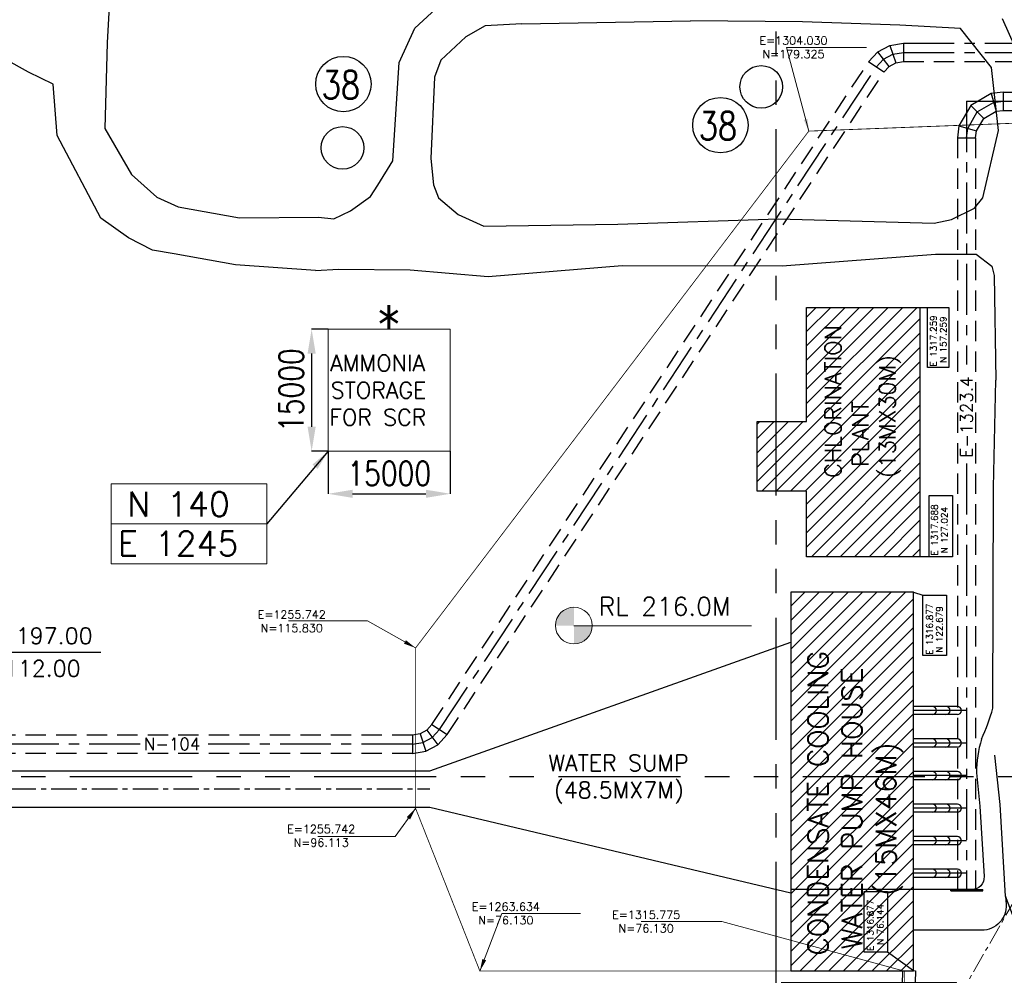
# Model space of a CAD drawing. Header units: inches. Extents: x -4968858 to -265257, y -220693 to 1871410.
# Tile 69 of 225: x -2099326 to -1978399, y 1020451 to 1137859. Entities that reach past the tile are written whole.
import ezdxf
from ezdxf.enums import TextEntityAlignment as Align

# ---------------------------------------------------------------- set-up
doc = ezdxf.new("R2010")
doc.units = ezdxf.units.IN
doc.header["$MEASUREMENT"] = 0
doc.header["$PDSIZE"] = 0.25
for name, pattern in [('CENTER', [2, 1.25, -0.25, 0.25, -0.25]), ('CONTINOUS', [0]), ('HIDDEN', [0.375, 0.25, -0.125]), ('PHANTOM', [2.5, 1.25, -0.25, 0.25, -0.25, 0.25, -0.25])]:
    doc.linetypes.add(name, pattern=pattern)
for name, color, linetype, lineweight in [('01_Dimension', 12, 'Continuous', 13), ('01_Pipe Support', 31, 'Continuous', 13), ('New pipe', 11, 'Continuous', 50), ('P', 250, 'Continuous', 100)]:
    doc.layers.add(name, color=color, linetype=linetype, lineweight=lineweight)
for name, color, linetype in [('building', 7, 'Continuous'), ('Existing Units', 253, 'Continuous'), ('grid-20m', 53, 'Continuous'), ('PR cols', 7, 'Continuous'), ('text', 7, 'Continuous'), ('UNDER GROUND CABLE LINE', 183, 'Continuous')]:
    doc.layers.add(name, color=color, linetype=linetype)
doc.styles.add('ROMANC', font='romanc')
doc.styles.add('ROMAND', font='romans.shx', dxfattribs={"height": 250})
doc.styles.add('ROMANS', font='romans.shx', dxfattribs={"width": 0.8})
doc.styles.add('RS', font='romans.shx')
doc.styles.get("Standard").update_dxf_attribs({"font": 'romans.shx', "height": 1000})
doc.dimstyles.get("Standard").update_dxf_attribs({"dimtxt": 0.18, "dimasz": 0.18, "dimexe": 0.18, "dimexo": 0.0625, "dimgap": 0.09, "dimtad": 0, "dimtih": 1, "dimtoh": 1, "dimdec": 4, "dimzin": 0, "dimdsep": 46, "dimtxsty": 'Standard', "dimcen": 0.09, "dimadec": 0, "dimazin": 0, "dimtfac": 1, "dimtdec": 4, "dimtofl": 0, "dimtmove": 0, "dimatfit": 3, "dimfxl": 0, "dimtolj": 1, "dimtzin": 0, "dimarcsym": 0})
pattern_1 = [(45, (-3306442.1, 944843.6), (-883.8835, 883.8835), [])]
pattern_2 = [(45, (-1340500, -164038), (-1767.767, 1767.767), [])]

# ---------------------------------------------------------------- blocks, each defined once
blk = doc.blocks.new('A$C4D8A3F78')
at = {"layer": 'UNDER GROUND CABLE LINE'}
for points in [[(44892, 117494, 219123), (44336, 124232, 219164), (43881, 146843, 219014), (24631, 148201, 218380), (14860, 148963, 218354), (14974, 151410, 218348), (15099, 155819, 218225), (15600, 176144, 217988)], [(17125, 176144, 217948), (16424, 151386, 218355), (16439, 150266, 218321), (24370, 149760, 218401), (42047, 148587, 218614), (45385, 148263, 219067), (45832, 124414, 219179), (46387, 117425, 219102)]]:
    blk.add_polyline3d(points, dxfattribs=at)
blk = doc.blocks.new('*D100')
at = {"color": 4, "linetype": 'ByBlock', "lineweight": -2}
for p, q in [((-2061442, 1099844), (-2063472, 1099844)), ((-2063472, 1096844), (-2063472, 1087844)), ((-2061442, 1084844), (-2063472, 1084844))]:
    blk.add_line(p, q, dxfattribs=at)
at = {"color": 4, "linetype": 'CONTINOUS', "lineweight": 15}
for points in [[(-2063972, 1096844), (-2062972, 1096844), (-2063472, 1099844)], [(-2063972, 1087844), (-2062972, 1087844), (-2063472, 1084844)]]:
    blk.add_solid(points, dxfattribs=at)
at = {"layer": 'Defpoints', "color": 0, "linetype": 'CONTINOUS', "lineweight": 15}
for p in [(-2061442, 1099844), (-2063472, 1084844), (-2061442, 1084844)]:
    blk.add_point(p, dxfattribs=at)
at = {"color": 2, "linetype": 'CONTINOUS', "lineweight": 15, "insert": (-2065972, 1092344), "char_height": 3000, "attachment_point": 5, "rotation": 90, "style": 'ROMANS'}
blk.add_mtext('\\A1;15000', dxfattribs=at)
blk = doc.blocks.new('*D101')
at = {"color": 4, "linetype": 'ByBlock', "lineweight": -2}
for p, q in [((-2061442, 1084844), (-2061442, 1079610)), ((-2046442, 1084844), (-2046442, 1079610)), ((-2058442, 1079610), (-2049442, 1079610))]:
    blk.add_line(p, q, dxfattribs=at)
at = {"color": 4, "linetype": 'CONTINOUS', "lineweight": 15}
for points in [[(-2058442, 1080110), (-2058442, 1079110), (-2061442, 1079610)], [(-2049442, 1080110), (-2049442, 1079110), (-2046442, 1079610)]]:
    blk.add_solid(points, dxfattribs=at)
at = {"layer": 'Defpoints', "color": 0, "linetype": 'CONTINOUS', "lineweight": 15}
for p in [(-2061442, 1084844), (-2046442, 1084844), (-2046442, 1079610)]:
    blk.add_point(p, dxfattribs=at)
at = {"color": 2, "linetype": 'CONTINOUS', "lineweight": 15, "insert": (-2053942, 1082110), "char_height": 3000, "attachment_point": 5, "style": 'ROMANS'}
blk.add_mtext('\\A1;15000', dxfattribs=at)
blk = doc.blocks.new('A$C412216A9')
at = {"layer": 'Existing Units'}
for points in [[(24610, 200469), (25052, 196402), (25561, 187732, -0.4315056), (24064, 186144), (16877, 186144)], [(28207, 185327), (28266, 184320, -0.4315056), (25271, 181144), (16877, 181144)]]:
    blk.add_lwpolyline(points, format="xyb", dxfattribs=at)
for points in [[(-82628, 335247, 0), (-82127, 321730, 0), (-81619, 299842, 0), (-82122, 290180, 0), (-82410, 279665, 0), (-79162, 273985, 0), (-76027, 271221, 0), (-73438, 270026, 0), (-65878, 268681, 0), (-56182, 268742, 0), (-54287, 268541, 0), (-52254, 269535, 0), (-49785, 271283, 0), (-48886, 272674, 0), (-47054, 275680, 0), (-46273, 287749, 0), (-44354, 291959, 0), (-41271, 294809, 0), (-36869, 295978, 0), (-31473, 296411, 0), (-11120, 296678, 0), (3756, 296815, 0), (15716, 296428, 0), (22000, 296293, 0)], [(-42065, 272735, 0), (-41436, 271128, 0), (-39039, 269092, 0), (-35884, 267636, 0), (-19431, 267881, 0), (275, 268538, 0), (19444, 268004, 0), (21555, 268456, 0), (24379, 269876, 0), (25391, 271139, 0), (27315, 279389, 0), (26461, 287139, 0), (22662, 291928, 0), (15215, 292357, 0), (3255, 292744, 0), (-10515, 292883, 0)], [(-31228, 292519, 0), (-10515, 292883, 0)], [(27798, 293148, 0), (30014, 288139, 0), (31000, 279177, 0), (31415, 267680, 0), (31393, 261809, 0), (31555, 248904, 0), (31998, 235639, 0), (31862, 205775, 0), (32783, 197304, 0), (35175, 186705, 0), (37784, 176334, 0), (40063, 170029, 0), (41172, 164673, 0), (43727, 163686, 0), (47380, 164944, 0), (47520, 169007, 0), (47713, 203343, 0), (47587, 228938, 0), (47405, 248582, 0), (47502, 257421, 0)], [(-31228, 292519, 0), (-35727, 292249, 0), (-38076, 290905, 0), (-41159, 288055, 0), (-41938, 285966, 0), (-42376, 275968, 0)], [(-56559, 262221, 0), (-66363, 262886, 0), (-73923, 264231, 0), (-76570, 264718, 0), (-79528, 266234, 0), (-82916, 268639, 0), (-88278, 278784, 0), (-88768, 285075, 0), (-91786, 286549, 0), (-94662, 288148, 0), (-114864, 289522, 0), (-118760, 290013, 0), (-140385, 289669, 0), (-162937, 289668, 0), (-178098, 289725, 0), (-206438, 289495, 0), (-222237, 289295, 0), (-243671, 289822, 0)], [(-42376, 275968, 0), (-42065, 272735, 0)], [(-56559, 262221, 0), (-53738, 262380, 0), (-44928, 262298, 0), (-35335, 261475, 0), (-18882, 262821, 0), (764, 262766, 0), (19609, 264203, 0), (24591, 264210, 0), (26511, 262722, 0), (26808, 261590, 0), (27012, 248717, 0)], [(26633, 208446, 0), (26708, 235538, 0), (27012, 248717, 0)], [(26633, 208446, 215882), (26708, 235538, 215836), (27012, 248717, 215892)], [(37395, 160214, 218364), (36042, 166283, 218343), (34532, 168409, 218192), (32253, 174714, 217821), (28207, 185327, 217072), (27544, 196610, 216239), (26889, 202639, 215989)]]:
    blk.add_polyline3d(points, dxfattribs=at)
for centre, radius, start, end in [((4765, 214227), 22619, 334.91743, 345.19089), ((38522, 200464), 13912, 162.54109, 179.98307)]:
    blk.add_arc(centre, radius, start, end, dxfattribs=at)
blk = doc.blocks.new('FSF')
at = {"layer": '01_Pipe Support'}
h = blk.add_hatch(dxfattribs=at)
h.set_pattern_fill('ANSI31', color=256, scale=20000)
h.set_pattern_definition(pattern_2)
edge = h.paths.add_edge_path()
edge.add_line((0, 0), (0, -3600))
edge.add_line((39000, 4), (39000, -3600))
edge.add_line((39000, -3600), (0, -3600))
edge.add_line((39000, 0), (0, 0))
edge.add_line((7192, -826), (9110, -4148))
h = blk.add_hatch(dxfattribs=at)
h.set_pattern_fill('ANSI31', color=256, scale=20000)
h.set_pattern_definition(pattern_2)
h.paths.add_polyline_path([(0, -76400), (0, -79600), (22500, -79600), (22500, -76400)])
for p, q in [((39000, 0), (0, 0)), ((0, 0), (0, -3600)), ((39000, 4, 0), (39000, -3600, -1)), ((39000, -3600), (0, -3600)), ((0, -76400), (22500, -76400)), ((0, -76400), (0, -79600)), ((22500, -79600), (22500, -76400)), ((0, -79600), (22500, -79600)), ((-39850, -89302), (-35000, -89302)), ((-35000, -95152, 0), (-35000, -89302)), ((-35000, -89302), (-18320, -89302, 0)), ((-18320, -89302), (-18320, -95152)), ((-40259, -92152), (-35000, -92152, 0)), ((-18320, -95152), (-35000, -95152)), ((-57210, -119938), (-54160, -119938))]:
    blk.add_line(p, q, dxfattribs=at)
blk = doc.blocks.new('PR')
at = {"layer": 'PR cols', "color": 2, "linetype": 'CENTER', "lineweight": 15, "ltscale": 2000}
blk.add_line((335500, 95538), (323680, 75065), dxfattribs=at)
blk = doc.blocks.new('600NB Pipe')
at = {"layer": 'New pipe', "color": 3, "linetype": 'HIDDEN', "ltscale": 10000, "const_width": 100}
for points in [[(1304030, 179325), (1334889, 180510)], [(1255742, 115830), (1304030, 179325)], [(1255742, 96113), (1255742, 115830)], [(1263634, 76130), (1255742, 96113)], [(1315775, 76130), (1263634, 76130)], [(1315775, 2738), (1315775, 76130)]]:
    blk.add_lwpolyline(points, dxfattribs=at)
at = {"color": 6, "char_height": 1000, "attachment_point": 5}
for s, insert in [('\\A1;E=1304.030\\PN=179.325', (1302149, 189618)), ('\\A1;E=1255.742\\PN=115.830', (1240526, 119094)), ('\\A1;E=1255.742\\PN=96.113', (1244147, 92745)), ('\\A1;E=1263.634\\PN=76.130', (1266827, 83206)), ('\\A1;E=1315.775\\PN=76.130', (1284057, 82207))]:
    blk.add_mtext(s, dxfattribs=dict(at, insert=insert))
for points, override in [([(1304030, 179325), (1301276, 189587), (1311138, 189587)], {"dimasz": 1500, "dimgap": 0.2, "dimtad": 0}), ([(1255742, 115830), (1249832, 119147), (1240137, 119147)], {"dimasz": 1500, "dimgap": 0.2, "dimtad": 0}), ([(1255742, 96113), (1253241, 92664), (1243733, 92664)], {"dimasz": 1500, "dimgap": 0.2, "dimtad": 0}), ([(1263634, 76130), (1266344, 83206), (1275985, 83206)], {"dimasz": 1500, "dimgap": 0.2, "dimtad": 0}), ([(1315775, 76130), (1293335, 82207), (1283424, 82207)], {"dimgap": 0.2, "dimtad": 0})]:
    blk.add_leader(points, dimstyle='Standard', override=override)

msp = doc.modelspace()

# ---------------------------------------------------------------- hatches: boundary and pattern name
at = {"lineweight": 15}
h = msp.add_hatch(color=7, dxfattribs=at)
h.paths.add_polyline_path([(-2031264.2, 1063420.4), (-2031264.2, 1065670.4, 0.41421356), (-2033514.2, 1063420.4)])
h.paths.add_polyline_path([(-2031264.2, 1063420.4), (-2031264.2, 1061170.4, 0.41421356), (-2029014.2, 1063420.4)])
at = {"layer": 'building', "ltscale": 0.15}
h = msp.add_hatch(dxfattribs=at)
h.set_pattern_fill('ANSI31', color=8, scale=10000, style=0)
h.set_pattern_definition(pattern_1)
h.paths.add_polyline_path([(-2002689.5, 1079917.9), (-2008757, 1079917.9), (-2008757, 1088512.5), (-2002689.5, 1088512.5), (-2002685.1, 1102516.6), (-1988753.8, 1102516.6), (-1988753.8, 1071868.3), (-2002685.1, 1071868.3)])
h.paths.add_polyline_path([(-1990217.1, 1077179.1), (-1990217.1, 1098369.6), (-2000931.4, 1098369.6), (-2000931.4, 1077179.1)], flags=24)
h = msp.add_hatch(dxfattribs=at)
h.set_pattern_fill('ANSI31', color=8, scale=10000, style=0)
h.set_pattern_definition(pattern_1)
h.paths.add_polyline_path([(-1989565.1, 1067522.6), (-2004611.4, 1067522.6), (-2004611.4, 1020987.9), (-1989565.1, 1020987.9)])
h.paths.add_polyline_path([(-1991412.5, 1022754.4), (-1991412.5, 1065433), (-2003138.7, 1065433), (-2003138.7, 1022754.4)], flags=24)

# ---------------------------------------------------------------- linework, layer by layer
at = {"color": 8, "linetype": 'CENTER', "ltscale": 5000}
for p, q in [((-1993915.9, 1133902.8), (-1992455.9, 1134689.4)), ((-1992455.9, 1134689.4), (-1990787.3, 1134968.6)), ((-1992455.9, 1134689.4), (-1991723.3, 1132561.9)), ((-1990787.3, 1134968.6), (-1793177.1, 1134968.6)), ((-1990787.3, 1134968.6), (-1990787.3, 1132718.6)), ((-1995067, 1132663.1), (-1993915.9, 1133902.8)), ((-1992542.4, 1132120.7), (-1993915.9, 1133902.8)), ((-1993229.1, 1133011.8), (-1992089.6, 1133625.6)), ((-1992089.6, 1133625.6), (-1990787.3, 1133843.6)), ((-1990787.3, 1133843.6), (-1823986.4, 1133843.6)), ((-2047756.6, 1050642.9), (-1994127.6, 1132044.2)), ((-1993188.1, 1131425.3), (-1995067, 1132663.1)), ((-1994127.6, 1132044.2), (-1993229.1, 1133011.8)), ((-1993188.1, 1131425.3), (-1992542.4, 1132120.7)), ((-1992542.4, 1132120.7), (-1991723.3, 1132561.9)), ((-1991723.3, 1132561.9), (-1990787.3, 1132718.6)), ((-1979998, 1128776.9), (-1982519.6, 1127321)), ((-1978542.1, 1128968.6), (-1979998, 1128776.9)), ((-1979998, 1128776.9), (-1979415.6, 1126603.6)), ((-1978542.1, 1128968.6), (-1978542.1, 1126718.6)), ((-1982519.6, 1127321), (-1983975.4, 1124799.4)), ((-1983042.1, 1127843.6), (-1983042.1, 1095504.3)), ((-1983042.1, 1127843.6), (-1823986.4, 1127843.6)), ((-1981724.1, 1126525.6), (-1979706.8, 1127690.2)), ((-1979706.8, 1127690.2), (-1978542.1, 1127843.6)), ((-1982888.8, 1124508.3), (-1981724.1, 1126525.6)), ((-1979415.6, 1126603.6), (-1978542.1, 1126718.6)), ((-1983975.4, 1124799.4), (-1984167.1, 1123343.6)), ((-1983975.4, 1124799.4), (-1981802.1, 1124217.1)), ((-1983042.1, 1123343.6), (-1982888.8, 1124508.3)), ((-1981917.1, 1123343.6), (-1981802.1, 1124217.1)), ((-1984167.1, 1123343.6), (-1981917.1, 1123343.6)), ((-1983042.1, 1083327.9), (-1983042.1, 1030987.9)), ((-2084538, 1048843.6), (-2250101.9, 1048843.6)), ((-2051096.9, 1048843.6), (-2076195.7, 1048843.6))]:
    msp.add_line(p, q, dxfattribs=at)
at = {"color": 8, "linetype": 'HIDDEN', "ltscale": 10000}
for p, q in [((-2048696.1, 1051261.9), (-1995067, 1132663.1)), ((-1990787.3, 1132718.6), (-1793177.1, 1132718.6)), ((-2046817.2, 1050024), (-1993188.1, 1131425.3)), ((-1978542.1, 1128968.6), (-1793177.1, 1128968.6)), ((-1982519.6, 1127321), (-1980928.6, 1125730.1)), ((-1980928.6, 1125730.1), (-1979415.6, 1126603.6)), ((-1978542.1, 1126718.6), (-1793177.1, 1126718.6)), ((-1981802.1, 1124217.1), (-1980928.6, 1125730.1)), ((-1984167.1, 1123343.6), (-1984167.1, 1030987.9)), ((-1981917.1, 1123343.6), (-1981917.1, 1030987.9)), ((-2048696.1, 1051261.9), (-2049341.8, 1050566.4)), ((-2048696.1, 1051261.9), (-2046817.2, 1050024)), ((-2051096.9, 1049968.6), (-2250101.9, 1049968.6)), ((-2050160.9, 1050125.2), (-2051096.9, 1049968.6)), ((-2051096.9, 1049968.6), (-2051096.9, 1047718.6)), ((-2049341.8, 1050566.4), (-2050160.9, 1050125.2)), ((-2050160.9, 1050125.2), (-2049428.4, 1047997.8)), ((-2049794.6, 1049061.5), (-2048655.1, 1049675.4)), ((-2049341.8, 1050566.4), (-2047968.3, 1048784.3)), ((-2048655.1, 1049675.4), (-2047756.6, 1050642.9)), ((-2047968.3, 1048784.3), (-2046817.2, 1050024)), ((-2051096.9, 1048843.6), (-2049794.6, 1049061.5)), ((-2049428.4, 1047997.8), (-2047968.3, 1048784.3)), ((-2051096.9, 1047718.6), (-2250101.9, 1047718.6)), ((-2051096.9, 1047718.6), (-2049428.4, 1047997.8))]:
    msp.add_line(p, q, dxfattribs=at)
at = {"color": 8, "ltscale": 0.15}
for p, q in [((-1988753.8, 1102516.6), (-1985216, 1102516.6)), ((-1984759.8, 1071868.3), (-1988753.8, 1071868.3)), ((-1989565.1, 1067522.6), (-1988390.5, 1067140.2)), ((-2048942.1, 1045593.6), (-2004611.4, 1061386.5)), ((-1984167.1, 1053495.9), (-1989565.1, 1053495.9)), ((-1983042.1, 1052987.9), (-1989565.1, 1052987.9)), ((-1984167.1, 1052479.9), (-1989565.1, 1052479.9)), ((-1984167.1, 1049495.9), (-1989565.1, 1049495.9)), ((-1983042.1, 1048987.9), (-1989565.1, 1048987.9)), ((-1984167.1, 1048479.9), (-1989565.1, 1048479.9)), ((-1984167.1, 1045495.9), (-1989565.1, 1045495.9)), ((-1983042.1, 1044987.9), (-1989565.1, 1044987.9)), ((-1984167.1, 1044479.9), (-1989565.1, 1044479.9)), ((-1984167.1, 1041495.9), (-1989565.1, 1041495.9)), ((-2230322.1, 1041093.6), (-2048942.1, 1041093.6)), ((-2048942.1, 1041093.6), (-2004611.4, 1030596.8)), ((-1983042.1, 1040987.9), (-1989565.1, 1040987.9)), ((-1984167.1, 1040479.9), (-1989565.1, 1040479.9)), ((-1984167.1, 1037495.9), (-1989565.1, 1037495.9)), ((-1983042.1, 1036987.9), (-1989565.1, 1036987.9)), ((-1984167.1, 1036479.9), (-1989565.1, 1036479.9)), ((-1984167.1, 1033495.9), (-1989565.1, 1033495.9)), ((-1983042.1, 1032987.9), (-1989565.1, 1032987.9)), ((-1984167.1, 1032479.9), (-1989565.1, 1032479.9)), ((-1989565.1, 1030987.9), (-2004611.4, 1030987.9)), ((-1984983.7, 1030987.9), (-1981054.4, 1030987.9)), ((-1984983.7, 1030818.8), (-1984983.7, 1030987.9)), ((-1984983.7, 1030818.8), (-1981054.4, 1030818.8)), ((-1981054.4, 1030818.8), (-1981054.4, 1030987.9)), ((-1989565.1, 1020987.9), (-1992742.2, 1023284.2))]:
    msp.add_line(p, q, dxfattribs=at)
at = {"color": 2, "linetype": 'CONTINOUS', "lineweight": 15}
msp.add_line((-2088097.1, 1075927.9, 287806.7), (-2068972.9, 1075927.9, 287806.7), dxfattribs=at)
at = {"color": 7, "lineweight": 15}
msp.add_line((-2031264.2, 1063404), (-2009458.3, 1063404), dxfattribs=at)
at = {"color": 8, "linetype": 'CENTER', "ltscale": 2500}
msp.add_line((-2230450.8, 1043343.6), (-2048942.1, 1043343.6), dxfattribs=at)
at = {"linetype": 'CONTINOUS', "lineweight": 15}
msp.add_line((-1989565.1, 1020987.9), (-1989316.7, 1020987.9), dxfattribs=at)
at = {"color": 8, "ltscale": 0.15}
for points in [[(-2002685.1, 1102516.6), (-1988753.8, 1102516.6), (-1988753.8, 1071868.3), (-2002685.1, 1071868.3), (-2002689.5, 1079917.9)], [(-2002689.5, 1088512.5), (-2002685.1, 1102516.6)], [(-1985216, 1102516.6), (-1985216, 1095140.8), (-1987839.7, 1095140.8), (-1987839.7, 1102516.6)], [(-2002689.5, 1079917.9), (-2008757, 1079917.9), (-2008757, 1088512.5), (-2002689.5, 1088512.5)], [(-1987645.6, 1071868.3), (-1987645.6, 1079380.7), (-1984759.8, 1079380.7), (-1984759.8, 1071868.3)]]:
    msp.add_lwpolyline(points, dxfattribs=at)
at = {"color": 2, "linetype": 'CONTINOUS', "lineweight": 15}
msp.add_lwpolyline([(-2088097.1, 1080848.6), (-2068972.9, 1080848.6), (-2068972.9, 1071007.1), (-2088097.1, 1071007.1)], close=True, dxfattribs=at)
at = {"color": 8, "ltscale": 0.15}
for points in [[(-1989565.1, 1067522.6), (-2004611.4, 1067522.6), (-2004611.4, 1020987.9), (-1989565.1, 1020987.9)], [(-1988390.5, 1059730.7), (-1988390.5, 1067140.2), (-1985504.7, 1067140.2), (-1985504.7, 1059730.7)], [(-1995628, 1023284.2), (-1995628, 1030739.9), (-1992742.2, 1030739.9), (-1992742.2, 1023284.2)]]:
    msp.add_lwpolyline(points, close=True, dxfattribs=at)
at = {"lineweight": 25, "ltscale": 0.03}
for centre in [(-2059572.3, 1129948), (-2013264.9, 1124900.1)]:
    msp.add_circle(centre, 3402.1, dxfattribs=at)
at = {"color": 1, "ltscale": 0.15}
for centre in [(-2008246.4, 1129605.4), (-2059683, 1122109.4)]:
    msp.add_circle(centre, 2616.5, dxfattribs=at)
at = {"color": 7, "lineweight": 15}
msp.add_circle((-2031264.2, 1063420.4), 2250, dxfattribs=at)
at = {"color": 8, "ltscale": 0.15}
for centre in [(-1987234.5, 1052987.9), (-1985569.8, 1052987.9), (-1984167.1, 1052987.9), (-1987234.5, 1048987.9), (-1985569.8, 1048987.9), (-1984167.1, 1048987.9), (-1987234.5, 1044987.9), (-1985569.8, 1044987.9), (-1984167.1, 1044987.9), (-1987234.5, 1040987.9), (-1985569.8, 1040987.9), (-1984167.1, 1040987.9), (-1987234.5, 1036987.9), (-1985569.8, 1036987.9), (-1984167.1, 1036987.9), (-1987234.5, 1032987.9), (-1985569.8, 1032987.9), (-1984167.1, 1032987.9)]:
    msp.add_arc(centre, 508, 270, 90, dxfattribs=at)
at = {"layer": 'building', "color": 8, "ltscale": 0.15}
for p, q in [((-2105379.5, 1060160.2), (-2089379.5, 1060160.2)), ((-2113479.5, 1045593.6), (-2048942.1, 1045593.6))]:
    msp.add_line(p, q, dxfattribs=at)
at = {"layer": 'grid-20m', "linetype": 'PHANTOM', "ltscale": 12000}
for p, q in [((-2006442.1, 1754389.9), (-2006442.1, 635870.7)), ((-488163.4, 1044843.6), (-2426613.7, 1044843.6))]:
    msp.add_line(p, q, dxfattribs=at)
at = {"layer": 'P', "color": 1, "linetype": 'Continuous', "lineweight": 15}
msp.add_lwpolyline([(-2061442.1, 1099843.6), (-2046442.1, 1099843.6), (-2046442.1, 1084843.6), (-2061442.1, 1084843.6)], close=True, dxfattribs=at)

# ---------------------------------------------------------------- block references
at = {"linetype": 'CONTINOUS', "lineweight": 15}
for name, p in [('A$C412216A9', (-2006442.1, 844843.6)), ('PR', (-2306442.1, 944843.6)), ('600NB Pipe', (-3306442.1, 944843.6)), ('A$C4D8A3F78', (-2006442.1, 844843.6))]:
    msp.add_blockref(name, p, dxfattribs=at)
at = {"layer": '01_Dimension'}
msp.add_blockref('FSF', (-1965942.1, 1108881.6), dxfattribs=at)

# ---------------------------------------------------------------- texts
at = {"lineweight": 25, "ltscale": 0.03, "style": 'ROMAND', "width": 0.8}
for p in [(-2062226.2, 1128142.1), (-2015919, 1123116.5)]:
    msp.add_text('38', height=3420.25, dxfattribs=at).set_placement(p)
at = {"color": 8, "ltscale": 0.15, "style": 'RS'}
for s, p in [('E 1317.259', (-1986708.3, 1095255.8)), ('N 157.259', (-1985495.9, 1095690.6)), ('E 1317.688', (-1986580.4, 1072029.1)), ('N 127.024', (-1985368, 1072282.7)), ('E 1316.877', (-1987184.8, 1059833.8)), ('N 122.679', (-1985972.5, 1060087.4)), ('E 1316.877', (-1994451.4, 1023465.7)), ('N 76.144', (-1993239.1, 1024201.4))]:
    msp.add_text(s, height=792.25, rotation=90, dxfattribs=at).set_placement(p)
at = {"color": 8, "style": 'RS'}
msp.add_text('E-1323.4', height=1500, rotation=90, dxfattribs=at).set_placement((-1982286.7, 1084059.6))
at = {"color": 7, "lineweight": 15, "style": 'RS'}
msp.add_text('RL 216.0M', height=2250, dxfattribs=at).set_placement((-2028196.2, 1064649.6, 402.9))
at = {"color": 8, "style": 'RS'}
msp.add_text('N-104', height=1500, dxfattribs=at).set_placement((-2084091, 1048127.7))
at = {"color": 8, "linetype": 'CONTINOUS', "lineweight": 15, "attachment_point": 1, "rotation": 90, "style": 'RS'}
for s, insert, char_height, width in [('CHLORINATION \\P{\\W0.98391; }PLANT \\P(13MX30M)', (-2000431.4, 1081568.5, 786991.5), 2000, 12411.833), ('{\\W0.624708; }CONDENSATE COOLING \\P{\\W1.07708; }WATER PUMP HOUSE \\P{\\W4.91042; }(15MX46M)', (-2002513.7, 1021817.7, 1049322), 2500, 44552.115)]:
    msp.add_mtext(s, dxfattribs=dict(at, insert=insert, char_height=char_height, width=width))
at = {"linetype": 'CONTINOUS', "lineweight": 15, "insert": (-2062923.8, 1096669.4, 891923.7), "char_height": 2000, "width": 17820.615, "attachment_point": 1}
msp.add_mtext('{\\W1.26467; }AMMONIA \\P{\\W1.31229; }STORAGE \\P{\\W1.19324; }FOR SCR', dxfattribs=at)
at = {"color": 8, "linetype": 'CONTINOUS', "lineweight": 15, "insert": (-2034798.8, 1047551.6, 1049322), "char_height": 2000, "width": 20148.235, "attachment_point": 1, "style": 'RS'}
msp.add_mtext('{\\W0.251344; }WATER SUMP \\P{\\W0.798963; }(48.5MX7M)', dxfattribs=at)
at = {"layer": 'building', "color": 8, "ltscale": 0.15}
for s, p in [('E+1197.00', (-2105379.5, 1061160.2)), ('N+112.00', (-2105379.5, 1057160.2))]:
    msp.add_text(s, height=2000, dxfattribs=at).set_placement(p)
at = {"layer": 'text', "style": 'ROMANC'}
msp.add_text('*', height=5000, dxfattribs=at).set_placement((-2054000.7, 1101712.6), align=Align.MIDDLE)
at = {"layer": 'text', "color": 1, "ltscale": 0.15, "style": 'RS'}
for s, p in [('N 140', (-2086115.9, 1076834.6, 287806.7)), ('E 1245', (-2087242.8, 1072000.6, 287806.7))]:
    msp.add_text(s, height=3000, dxfattribs=at).set_placement(p)

# ---------------------------------------------------------------- dimensions: what is measured, and where the dimension line sits
at = {"linetype": 'CONTINOUS', "lineweight": 15}
dim = msp.add_linear_dim(base=(-2063471.7, 1084843.6), p1=(-2061442.1, 1099843.6), p2=(-2061442.1, 1084843.6), angle=90, dimstyle='Standard', override={"dimtxt": 3000, "dimasz": 3000, "dimgap": 1000, "dimtad": 1, "dimtih": 0, "dimtoh": 0, "dimdec": 0, "dimtxsty": 'ROMANS', "dimclrd": 4, "dimclre": 4, "dimclrt": 2, "dimtdec": 0, "dimfxl": 0, "dimarcsym": 1}, dxfattribs=at)
dim.commit()
dim.dimension.update_dxf_attribs({"geometry": '*D100', "text_midpoint": (-2065971.7, 1092343.6)})
dim = msp.add_linear_dim(base=(-2046442.1, 1079609.9), p1=(-2061442.1, 1084843.6), p2=(-2046442.1, 1084843.6), dimstyle='Standard', override={"dimtxt": 3000, "dimasz": 3000, "dimgap": 1000, "dimtad": 1, "dimtih": 0, "dimtoh": 0, "dimdec": 0, "dimtxsty": 'ROMANS', "dimclrd": 4, "dimclre": 4, "dimclrt": 2, "dimtdec": 0, "dimfxl": 0, "dimarcsym": 1}, dxfattribs=at)
dim.commit()
dim.dimension.update_dxf_attribs({"geometry": '*D101', "text_midpoint": (-2053942.1, 1082109.9)})

# ---------------------------------------------------------------- leaders
at = {"color": 2, "linetype": 'CONTINOUS', "lineweight": 15}
msp.add_leader([(-2061442.1, 1084843.5), (-2068972.9, 1075927.9)], dimstyle='Standard', override={"dimasz": 2500}, dxfattribs=at)

doc.saveas('drawing.dxf')
